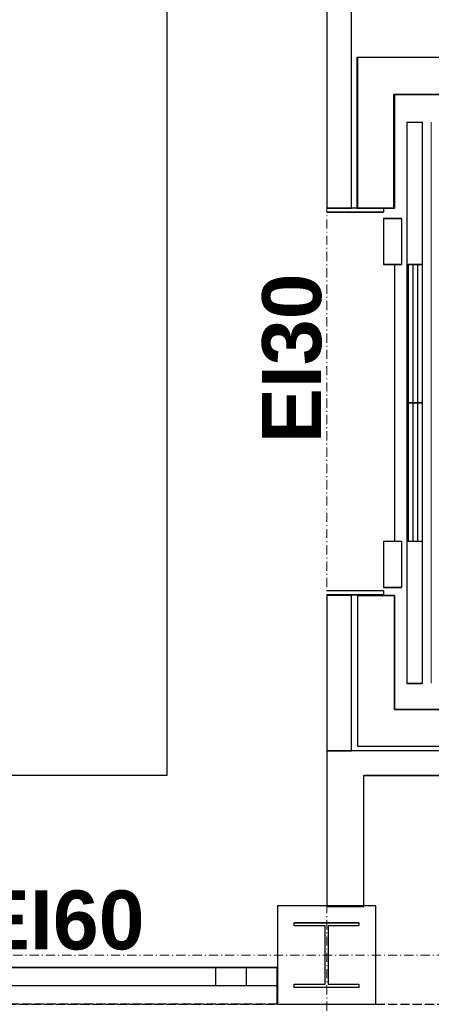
# Model space of a CAD drawing. Header units: millimetres. Extents: x -8642 to 28269, y -6609 to 3701.
# Tile 111 of 256: x 2060 to 2194, y -616 to -296. Entities that reach past the tile are written whole.
import ezdxf
from ezdxf.enums import TextEntityAlignment as Align

# ---------------------------------------------------------------- set-up
doc = ezdxf.new("R2010")
doc.units = ezdxf.units.MM
doc.header["$LTSCALE"] = 1000
doc.header["$MEASUREMENT"] = 0
for name, pattern in [('rzut 1 pietra$0$ArchiTECH.PC 1. Line Type', [0.004, 0.003, -0.001]), ('rzut 1 pietra$0$ArchiTECH.PC 5. Line Type', [0.0053, 0.003, -0.001, 0.0003, -0.001]), ('rzut 1 pietra$0$ArchiTECH.PC Solid Line Type', [0]), ('SUFIT_1 PIETRO$0$ArchiTECH.PC 1. Line Type', [0.004, 0.003, -0.001]), ('SUFIT_1 PIETRO$0$ArchiTECH.PC Solid Line Type', [0])]:
    doc.linetypes.add(name, pattern=pattern)
doc.layers.add('IS_ARCH', color=254, linetype='Continuous', lineweight=18)
for name, color, linetype in [('SUFIT_1 PIETRO$0$ELEM KONSTRUKCJI - inwent', 254, 'Continuous'), ('SUFIT_1 PIETRO$0$INWENTARYZACJA', 254, 'Continuous'), ('SUFIT_1 PIETRO$0$Kalka 1', 254, 'Continuous'), ('SUFIT_1 PIETRO$0$TYP SUFITÓW_NOWYCH', 254, 'Continuous')]:
    doc.layers.add(name, color=color, linetype=linetype)
doc.styles.add('rzut 1 pietra$0$ArchiTECHStyle3', font='arialbd.ttf', dxfattribs={"height": 0.192})

msp = doc.modelspace()

# ---------------------------------------------------------------- linework, layer by layer
at = {"layer": 'IS_ARCH', "linetype": 'rzut 1 pietra$0$ArchiTECH.PC 5. Line Type'}
for p, q in [((2160, 773.48), (2160, -2117.32)), ((-3581.18, -600), (11755.5, -600))]:
    msp.add_line(p, q, dxfattribs=at)
at = {"layer": 'IS_ARCH', "linetype": 'rzut 1 pietra$0$ArchiTECH.PC Solid Line Type'}
for p, q in [((2160, -239), (2160, -357)), ((2168, -357), (2168, -239)), ((2383.87, -308), (2169.78, -308)), ((2169.78, -308), (2169.78, -357)), ((2384, -308), (2170, -308)), ((2170, -308), (2170, -357)), ((2181.78, -320), (2371.87, -320)), ((2181.78, -357), (2181.78, -320)), ((2182, -357), (2182, -320)), ((2182, -320), (2372, -320)), ((2182, -320), (2182, -357)), ((2182, -320), (2372, -320)), ((2182, -320), (2182, -357)), ((2182, -320), (2372, -320)), ((2182, -320), (2372, -320)), ((2182, -320), (2182, -357)), ((2186, -329.07), (2186, -511.57)), ((2186, -329.07), (2191, -329.07)), ((2186, -329.07), (2186, -511.57)), ((2186, -329.07), (2191, -329.07)), ((2186, -329.07), (2191, -329.07)), ((2186, -329.07), (2186, -511.57)), ((2191, -329.07), (2191, -511.57)), ((2191, -329.07), (2191, -511.57)), ((2191, -329.07), (2191, -511.57)), ((2194, -329.07), (2194, -511.57)), ((2194, -329.07), (2194, -511.57)), ((2194, -329.07), (2194, -511.57)), ((2160, -357), (2168, -357)), ((2178.5, -357), (2160, -357)), ((2178.5, -357), (2160, -357)), ((2178.5, -357), (2160, -357)), ((2160, -358.25), (2178.5, -358.25)), ((2160, -358.25), (2178.5, -358.25)), ((2160, -358.25), (2178.5, -358.25)), ((2169.78, -357), (2181.78, -357)), ((2170, -357), (2182, -357)), ((2170, -357), (2182, -357)), ((2170, -357), (2182, -357)), ((2170, -357), (2182, -357)), ((2178.5, -357), (2178.5, -358.25)), ((2178.5, -357), (2178.5, -358.25)), ((2178.5, -357), (2178.5, -358.25)), ((2178.5, -360.32), (2178.5, -375.32)), ((2178.5, -360.32), (2184.3, -360.32)), ((2178.5, -360.32), (2178.5, -375.32)), ((2178.5, -360.32), (2184.3, -360.32)), ((2178.5, -360.32), (2184.3, -360.32)), ((2178.5, -360.32), (2178.5, -375.32)), ((2184.3, -360.32), (2184.3, -375.32)), ((2184.3, -360.32), (2184.3, -375.32)), ((2184.3, -360.32), (2184.3, -375.32)), ((2178.5, -375.32), (2184.3, -375.32)), ((2178.5, -375.32), (2184.3, -375.32)), ((2178.5, -375.32), (2184.3, -375.32)), ((2182, -375.32), (2182, -465.32)), ((2182, -375.32), (2182, -465.32)), ((2182, -375.32), (2182, -465.32)), ((2186.5, -375.32), (2191, -375.32)), ((2186.5, -375.32), (2186.5, -465.32)), ((2186.5, -375.32), (2191, -375.32)), ((2186.5, -375.32), (2186.5, -465.32)), ((2186.5, -375.32), (2186.5, -465.32)), ((2186.5, -375.32), (2191, -375.32)), ((2188, -375.32), (2188, -465.32)), ((2188, -375.32), (2188, -465.32)), ((2188, -375.32), (2188, -465.32)), ((2189.5, -375.32), (2189.5, -465.32)), ((2189.5, -375.32), (2189.5, -465.32)), ((2189.5, -375.32), (2189.5, -465.32)), ((2186.5, -420.32), (2191, -420.32)), ((2186.5, -420.32), (2191, -420.32)), ((2186.5, -420.32), (2191, -420.32)), ((2178.5, -465.32), (2178.5, -480.32)), ((2178.5, -465.32), (2184.3, -465.32)), ((2178.5, -465.32), (2178.5, -480.32)), ((2178.5, -465.32), (2184.3, -465.32)), ((2178.5, -465.32), (2184.3, -465.32)), ((2178.5, -465.32), (2178.5, -480.32)), ((2184.3, -465.32), (2184.3, -480.32)), ((2184.3, -465.32), (2184.3, -480.32)), ((2184.3, -465.32), (2184.3, -480.32)), ((2186.5, -465.32), (2191, -465.32)), ((2186.5, -465.32), (2191, -465.32)), ((2186.5, -465.32), (2191, -465.32)), ((2178.5, -480.32), (2184.3, -480.32)), ((2178.5, -480.32), (2184.3, -480.32)), ((2178.5, -480.32), (2184.3, -480.32)), ((2178.5, -481.47), (2160, -481.47)), ((2178.5, -481.47), (2160, -481.47)), ((2178.5, -481.47), (2160, -481.47)), ((2160, -482.72), (2178.5, -482.72)), ((2160, -482.72), (2178.5, -482.72)), ((2160, -482.72), (2178.5, -482.72)), ((2168, -483), (2160, -483)), ((2160, -483), (2160, -533.43)), ((2168, -533.43), (2168, -483)), ((2182, -483), (2170, -483)), ((2170, -483), (2170, -532)), ((2182, -483), (2170, -483)), ((2170, -483), (2170, -532)), ((2170, -483), (2182, -483)), ((2170, -483), (2182, -483)), ((2170, -483), (2182, -483)), ((2178.5, -481.47), (2178.5, -482.72)), ((2178.5, -481.47), (2178.5, -482.72)), ((2178.5, -481.47), (2178.5, -482.72)), ((2182, -520), (2182, -483)), ((2182, -520), (2182, -483)), ((2182, -483), (2182, -520)), ((2182, -483), (2182, -520)), ((2182, -483), (2182, -520)), ((2186, -511.57), (2191, -511.57)), ((2186, -511.57), (2191, -511.57)), ((2186, -511.57), (2191, -511.57)), ((2371.87, -520), (2182, -520)), ((2372, -520), (2182, -520)), ((2182, -520), (2372, -520)), ((2182, -520), (2372, -520)), ((2182, -520), (2372, -520)), ((2160, -533.43), (2168, -533.43)), ((2386, -533.51), (2160, -533.51)), ((2160, -533.51), (2160, -584.06)), ((2170, -532), (2383.87, -532)), ((2170, -532), (2384, -532)), ((2172, -541.51), (2355.44, -541.51)), ((2172, -584.06), (2172, -541.51)), ((2175.93, -583.92), (2143.93, -583.92)), ((2143.93, -583.92), (2143.93, -615.92)), ((2160, -584.06), (2172, -584.06)), ((2175.93, -615.92), (2175.93, -583.92)), ((2175.93, -583.92), (2175.93, -583.92)), ((2149.43, -589.42), (2170.43, -589.42)), ((2149.43, -590.42), (2149.43, -589.42)), ((2149.43, -589.42), (2149.43, -589.42)), ((2149.43, -589.42), (2170.43, -589.42)), ((2149.43, -590.42), (2149.43, -589.42)), ((2159.43, -590.42), (2149.43, -590.42)), ((2159.43, -590.42), (2149.43, -590.42)), ((2159.43, -609.42), (2159.43, -590.42)), ((2159.43, -609.42), (2159.43, -590.42)), ((2170.43, -590.42), (2160.43, -590.42)), ((2160.43, -590.42), (2160.43, -609.42)), ((2170.43, -590.42), (2160.43, -590.42)), ((2160.43, -590.42), (2160.43, -609.42)), ((2170.43, -589.42), (2170.43, -590.42)), ((2170.43, -589.42), (2170.43, -590.42)), ((2024.99, -603.92), (2143.88, -603.92)), ((2123.88, -609.92), (2123.88, -603.92)), ((2133.88, -609.92), (2133.88, -603.92)), ((2143.88, -609.92), (2143.88, -603.92)), ((2143.88, -603.92), (2143.88, -609.92)), ((2143.88, -609.92), (2024.99, -609.92)), ((2143.88, -615.92), (2143.88, -609.92)), ((2149.43, -610.42), (2149.43, -609.42)), ((2149.43, -609.42), (2159.43, -609.42)), ((2149.43, -610.42), (2149.43, -609.42)), ((2149.43, -609.42), (2159.43, -609.42)), ((2170.43, -610.42), (2149.43, -610.42)), ((2170.43, -610.42), (2149.43, -610.42)), ((2160.43, -609.42), (2170.43, -609.42)), ((2160.43, -609.42), (2170.43, -609.42)), ((2170.43, -609.42), (2170.43, -610.42)), ((2170.43, -609.42), (2170.43, -610.42)), ((2143.93, -615.92), (2175.93, -615.92))]:
    msp.add_line(p, q, dxfattribs=at)
at = {"layer": 'IS_ARCH', "linetype": 'rzut 1 pietra$0$ArchiTECH.PC 1. Line Type'}
for p, q in [((2143.88, -603.92), (2024.99, -603.92)), ((1815.93, -615.92), (2380.41, -615.92)), ((2143.88, -615.92), (2024.99, -615.92))]:
    msp.add_line(p, q, dxfattribs=at)
at = {"layer": 'SUFIT_1 PIETRO$0$ELEM KONSTRUKCJI - inwent', "linetype": 'SUFIT_1 PIETRO$0$ArchiTECH.PC Solid Line Type'}
for p, q in [((2175.93, -584), (2143.93, -584)), ((2143.93, -584), (2143.93, -616)), ((2175.93, -616), (2175.93, -584)), ((2175.93, -584), (2175.93, -584)), ((2149.43, -589.5), (2170.43, -589.5)), ((2149.43, -590.5), (2149.43, -589.5)), ((2149.43, -589.5), (2149.43, -589.5)), ((2149.43, -589.5), (2170.43, -589.5)), ((2149.43, -590.5), (2149.43, -589.5)), ((2159.43, -590.5), (2149.43, -590.5)), ((2159.43, -590.5), (2149.43, -590.5)), ((2159.43, -609.5), (2159.43, -590.5)), ((2159.43, -609.5), (2159.43, -590.5)), ((2170.43, -590.5), (2160.43, -590.5)), ((2160.43, -590.5), (2160.43, -609.5)), ((2170.43, -590.5), (2160.43, -590.5)), ((2160.43, -590.5), (2160.43, -609.5)), ((2170.43, -589.5), (2170.43, -590.5)), ((2170.43, -589.5), (2170.43, -590.5)), ((2149.43, -610.5), (2149.43, -609.5)), ((2149.43, -609.5), (2159.43, -609.5)), ((2149.43, -610.5), (2149.43, -609.5)), ((2149.43, -609.5), (2159.43, -609.5)), ((2170.43, -610.5), (2149.43, -610.5)), ((2170.43, -610.5), (2149.43, -610.5)), ((2160.43, -609.5), (2170.43, -609.5)), ((2160.43, -609.5), (2170.43, -609.5)), ((2170.43, -609.5), (2170.43, -610.5)), ((2170.43, -609.5), (2170.43, -610.5)), ((2143.93, -616), (2175.93, -616))]:
    msp.add_line(p, q, dxfattribs=at)
at = {"layer": 'SUFIT_1 PIETRO$0$INWENTARYZACJA', "linetype": 'SUFIT_1 PIETRO$0$ArchiTECH.PC Solid Line Type'}
for p, q in [((2160, -239.08), (2160, -357.08)), ((2168, -357.08), (2168, -239.08)), ((2383.87, -308.08), (2169.78, -308.08)), ((2169.78, -308.08), (2169.78, -357.08)), ((2384, -308.08), (2170, -308.08)), ((2170, -308.08), (2170, -357.08)), ((2181.78, -320.08), (2371.87, -320.08)), ((2181.78, -357.08), (2181.78, -320.08)), ((2182, -357.08), (2182, -320.08)), ((2182, -320.08), (2372, -320.08)), ((2182, -320.08), (2182, -357.08)), ((2182, -320.08), (2372, -320.08)), ((2182, -320.08), (2372, -320.08)), ((2182, -320.08), (2182, -357.08)), ((2182, -320.08), (2372, -320.08)), ((2182, -320.08), (2182, -357.08)), ((2186, -329.15), (2186, -511.65)), ((2186, -329.15), (2191, -329.15)), ((2186, -329.15), (2191, -329.15)), ((2186, -329.15), (2186, -511.65)), ((2186, -329.15), (2191, -329.15)), ((2186, -329.15), (2186, -511.65)), ((2191, -329.15), (2191, -511.65)), ((2191, -329.15), (2191, -511.65)), ((2191, -329.15), (2191, -511.65)), ((2160, -357.08), (2168, -357.08)), ((2178.5, -357.08), (2160, -357.08)), ((2178.5, -357.08), (2160, -357.08)), ((2178.5, -357.08), (2160, -357.08)), ((2160, -358.33), (2178.5, -358.33)), ((2160, -358.33), (2178.5, -358.33)), ((2160, -358.33), (2178.5, -358.33)), ((2169.78, -357.08), (2181.78, -357.08)), ((2170, -357.08), (2182, -357.08)), ((2170, -357.08), (2182, -357.08)), ((2170, -357.08), (2182, -357.08)), ((2170, -357.08), (2182, -357.08)), ((2178.5, -357.08), (2178.5, -358.33)), ((2178.5, -357.08), (2178.5, -358.33)), ((2178.5, -357.08), (2178.5, -358.33)), ((2178.5, -360.4), (2178.5, -375.4)), ((2178.5, -360.4), (2184.3, -360.4)), ((2178.5, -360.4), (2184.3, -360.4)), ((2178.5, -360.4), (2178.5, -375.4)), ((2178.5, -360.4), (2184.3, -360.4)), ((2178.5, -360.4), (2178.5, -375.4)), ((2184.3, -360.4), (2184.3, -375.4)), ((2184.3, -360.4), (2184.3, -375.4)), ((2184.3, -360.4), (2184.3, -375.4)), ((2178.5, -375.4), (2184.3, -375.4)), ((2178.5, -375.4), (2184.3, -375.4)), ((2178.5, -375.4), (2184.3, -375.4)), ((2182, -375.4), (2182, -465.4)), ((2182, -375.4), (2182, -465.4)), ((2182, -375.4), (2182, -465.4)), ((2186.5, -375.4), (2191, -375.4)), ((2186.5, -375.4), (2186.5, -465.4)), ((2186.5, -375.4), (2186.5, -465.4)), ((2186.5, -375.4), (2191, -375.4)), ((2186.5, -375.4), (2186.5, -465.4)), ((2186.5, -375.4), (2191, -375.4)), ((2188, -375.4), (2188, -465.4)), ((2188, -375.4), (2188, -465.4)), ((2188, -375.4), (2188, -465.4)), ((2189.5, -375.4), (2189.5, -465.4)), ((2189.5, -375.4), (2189.5, -465.4)), ((2189.5, -375.4), (2189.5, -465.4)), ((2186.5, -420.4), (2191, -420.4)), ((2186.5, -420.4), (2191, -420.4)), ((2186.5, -420.4), (2191, -420.4)), ((2178.5, -465.4), (2178.5, -480.4)), ((2178.5, -465.4), (2184.3, -465.4)), ((2178.5, -465.4), (2184.3, -465.4)), ((2178.5, -465.4), (2178.5, -480.4)), ((2178.5, -465.4), (2184.3, -465.4)), ((2178.5, -465.4), (2178.5, -480.4)), ((2184.3, -465.4), (2184.3, -480.4)), ((2184.3, -465.4), (2184.3, -480.4)), ((2184.3, -465.4), (2184.3, -480.4)), ((2186.5, -465.4), (2191, -465.4)), ((2186.5, -465.4), (2191, -465.4)), ((2186.5, -465.4), (2191, -465.4)), ((2178.5, -481.56), (2160, -481.56)), ((2178.5, -481.56), (2160, -481.56)), ((2178.5, -481.56), (2160, -481.56)), ((2160, -482.81), (2178.5, -482.81)), ((2160, -482.81), (2178.5, -482.81)), ((2160, -482.81), (2178.5, -482.81)), ((2168, -483.08), (2160, -483.08)), ((2160, -483.08), (2160, -533.51)), ((2168, -533.51), (2168, -483.08)), ((2182, -483.08), (2170, -483.08)), ((2170, -483.08), (2170, -532.08)), ((2182, -483.08), (2170, -483.08)), ((2170, -483.08), (2170, -532.08)), ((2170, -483.08), (2182, -483.08)), ((2170, -483.08), (2182, -483.08)), ((2170, -483.08), (2182, -483.08)), ((2178.5, -480.4), (2184.3, -480.4)), ((2178.5, -480.4), (2184.3, -480.4)), ((2178.5, -480.4), (2184.3, -480.4)), ((2178.5, -481.56), (2178.5, -482.81)), ((2178.5, -481.56), (2178.5, -482.81)), ((2178.5, -481.56), (2178.5, -482.81)), ((2182, -520.08), (2182, -483.08)), ((2182, -520.08), (2182, -483.08)), ((2182, -483.08), (2182, -520.08)), ((2182, -483.08), (2182, -520.08)), ((2182, -483.08), (2182, -520.08)), ((2186, -511.65), (2191, -511.65)), ((2186, -511.65), (2191, -511.65)), ((2186, -511.65), (2191, -511.65)), ((2371.87, -520.08), (2182, -520.08)), ((2372, -520.08), (2182, -520.08)), ((2182, -520.08), (2372, -520.08)), ((2182, -520.08), (2372, -520.08)), ((2182, -520.08), (2372, -520.08)), ((2160, -533.51), (2168, -533.51)), ((2386, -533.59), (2160, -533.59)), ((2160, -533.59), (2160, -584.14)), ((2170, -532.08), (2383.87, -532.08)), ((2170, -532.08), (2384, -532.08)), ((2172, -541.59), (2355.44, -541.59)), ((2172, -584.14), (2172, -541.59)), ((2160, -584.14), (2172, -584.14)), ((2024.99, -604), (2143.88, -604)), ((2123.88, -610), (2123.88, -604)), ((2133.88, -610), (2133.88, -604)), ((2143.88, -610), (2143.88, -604)), ((2143.88, -604), (2143.88, -610)), ((2143.88, -610), (2024.99, -610)), ((2143.88, -616), (2143.88, -610))]:
    msp.add_line(p, q, dxfattribs=at)
at = {"layer": 'SUFIT_1 PIETRO$0$INWENTARYZACJA', "linetype": 'SUFIT_1 PIETRO$0$ArchiTECH.PC 1. Line Type'}
for p, q in [((2143.88, -604), (2024.99, -604)), ((2143.88, -616), (2024.99, -616))]:
    msp.add_line(p, q, dxfattribs=at)
at = {"layer": 'SUFIT_1 PIETRO$0$Kalka 1', "linetype": 'SUFIT_1 PIETRO$0$ArchiTECH.PC 1. Line Type'}
msp.add_line((1815.93, -616), (2380.41, -616), dxfattribs=at)
at = {"layer": 'SUFIT_1 PIETRO$0$TYP SUFITÓW_NOWYCH', "linetype": 'SUFIT_1 PIETRO$0$ArchiTECH.PC Solid Line Type'}
for p, q in [((2107.97, -2.12), (2107.97, -541.55)), ((2107.97, -541.55), (1869.06, -541.55))]:
    msp.add_line(p, q, dxfattribs=at)

# ---------------------------------------------------------------- texts
at = {"layer": 'IS_ARCH', "style": 'rzut 1 pietra$0$ArchiTECHStyle3'}
msp.add_text('EI30', height=19.2, rotation=90, dxfattribs=at).set_placement((2163.93, -433.47), align=Align.BOTTOM_LEFT)
msp.add_text('EI60', height=19.2, dxfattribs=at).set_placement((2045.55, -603.92), align=Align.BOTTOM_LEFT)

doc.saveas('drawing.dxf')
